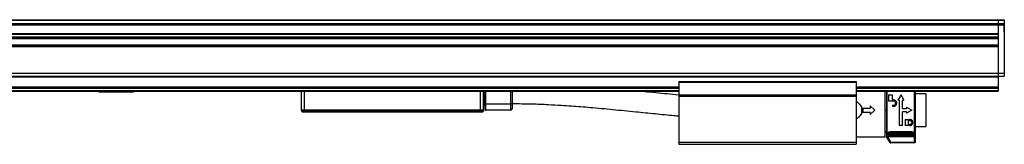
# Model space of a CAD drawing. Header units: millimetres. Extents: x -741 to 2548, y 394 to 730.
# Tile 13 of 13: x 2215 to 2548, y 539 to 581. Entities that reach past the tile are written whole.
import ezdxf

# ---------------------------------------------------------------- set-up
doc = ezdxf.new("R2010")
doc.units = ezdxf.units.MM

# ---------------------------------------------------------------- blocks, each defined once
blk = doc.blocks.new('Drawing View6')
at = {"color": 7, "linetype": 'Continuous', "lineweight": 25}
for p, q in [((-422.1, 30.58), (173.9, 30.58)), ((-422.1, 30.39), (173.9, 30.39)), ((173.9, 30.58), (175.9, 30.58)), ((173.9, 30.58), (173.9, 30.39)), ((173.9, 30.58), (173.9, 30.39)), ((173.9, 30.39), (175.9, 30.39)), ((173.9, 30.39), (173.9, 30.39)), ((173.9, 30.39), (173.9, 29.32)), ((175.9, 30.58), (175.9, 30.39)), ((175.9, 30.39), (175.9, 29.32)), ((-422.1, 29.32), (173.9, 29.32)), ((-422.1, 28.86), (173.9, 28.86)), ((173.9, 29.32), (175.9, 29.32)), ((173.9, 29.32), (173.9, 28.86)), ((173.9, 28.86), (173.9, 12.5)), ((173.9, 28.86), (175.9, 28.86)), ((173.9, 28.86), (173.9, 25.92)), ((175.92, 29.51), (175.9, 29.51)), ((175.9, 29.32), (175.9, 28.86)), ((175.9, 28.86), (175.9, 12.5)), ((175.92, 29.01), (175.92, 29.51)), ((175.92, 26.51), (175.92, 29.01)), ((-422.1, 25.92), (173.9, 25.92)), ((-422.1, 25.67), (173.9, 25.67)), ((-422.1, 24.77), (173.9, 24.77)), ((-422.1, 24.52), (173.9, 24.52)), ((-422.1, 24.43), (173.9, 24.43)), ((-422.1, 24.18), (173.9, 24.18)), ((173.9, 25.67), (173.9, 24.77)), ((175.9, 26.51), (175.92, 26.51)), ((-422.1, 22.06), (173.9, 22.06)), ((-422.1, 21.81), (173.9, 21.81)), ((-422.1, 21.72), (173.9, 21.72)), ((-422.1, 21.47), (173.9, 21.47)), ((173.9, 21.47), (173.9, 12.5)), ((-422.1, 12.5), (173.9, 12.5)), ((-422.1, 11.5), (173.9, 11.5)), ((-422.1, 11.3), (173.9, 11.3)), ((173.9, 12.5), (175.9, 12.5)), ((173.9, 12.5), (173.9, 11.5)), ((173.9, 11.5), (175.9, 11.5)), ((173.9, 11.5), (173.9, 11.3)), ((173.9, 11.3), (173.9, 7.89)), ((175.9, 12.5), (175.9, 11.5)), ((-314.1, 7.89), (65.9, 7.89)), ((-314.1, 7.69), (65.9, 7.69)), ((-314.1, 7.49), (65.9, 7.49)), ((-314.1, 6.69), (65.9, 6.69)), ((65.9, 9.69), (65.9, 9.49)), ((65.9, 9.69), (125.9, 9.69)), ((65.9, 9.49), (125.9, 9.49)), ((65.9, 9.49), (65.9, 5.19)), ((125.9, 9.69), (125.9, 9.49)), ((125.9, 9.49), (125.9, 5.19)), ((125.9, 7.89), (173.9, 7.89)), ((125.9, 7.69), (173.9, 7.69)), ((125.9, 7.49), (173.9, 7.49)), ((125.9, 6.69), (173.9, 6.69)), ((173.9, 7.89), (173.9, 7.69)), ((173.9, 7.69), (173.9, 7.49)), ((173.9, 7.49), (173.9, 6.69)), ((173.9, 6.69), (173.9, 6.49)), ((-314.1, 6.49), (65.9, 6.49)), ((-129.84, 6.2), (-118.36, 6.2)), ((-61.6, 6.49), (-61.6, 0.06)), ((-60.6, 6.49), (-60.6, 0.06)), ((-1, 0.06), (-1, 6.49)), ((0, 0.06), (0, 6.49)), ((0.3, 6.49), (0.3, 1.7)), ((0.5, 2), (0.5, 6.49)), ((0.7, 2), (0.7, 6.49)), ((9.1, 6.49), (9.1, 2)), ((9.6, 6.49), (9.6, 2)), ((65.9, 5.19), (125.9, 5.19)), ((65.9, 5.19), (65.9, 4.99)), ((65.9, 4.99), (125.9, 4.99)), ((65.9, 4.99), (65.9, 4.79)), ((65.9, 4.79), (125.9, 4.79)), ((65.9, 4.79), (65.9, -10.76)), ((125.9, 6.49), (173.9, 6.49)), ((125.9, 5.19), (125.9, 4.99)), ((125.9, 4.99), (125.9, 4.79)), ((125.9, 4.79), (125.9, -10.76)), ((135.63, -9), (135.63, 6.49)), ((136.08, 6.49), (136.08, -8.95)), ((136.18, 6.49), (136.18, -9.07)), ((136.84, 5.18), (136.84, 3.11)), ((136.84, 5.18), (138.19, 5.18)), ((138.19, 3.47), (138.19, 5.18)), ((138.19, 3.47), (138.49, 3.47)), ((140.68, 4.65), (139.94, 3.38)), ((140.44, 3.38), (139.94, 3.38)), ((140.44, 3.38), (140.44, -5.18)), ((140.98, 5.18), (140.68, 4.65)), ((140.98, 5.18), (141.28, 4.65)), ((141.28, 4.65), (142.01, 3.38)), ((142.01, 3.38), (141.52, 3.38)), ((141.52, 0.54), (141.52, 3.38)), ((145.9, -8.77), (145.9, 6.49)), ((149.43, 5.55), (145.9, 5.55)), ((149.43, 5.55), (149.43, -5.55)), ((-60.6, 0.06), (-61.6, 0.06)), ((-1, 0.06), (-60.6, 0.06)), ((-60.6, 0.06), (-60.6, -0.06)), ((-1, 0.06), (-1, -0.06)), ((0.3, 1.7), (0, 1.7)), ((0.3, 1.5), (0, 1.5)), ((0, 0), (0, 0.07)), ((0.3, 1.7), (0.5, 1.7)), ((0.3, 1.7), (0.3, 1.5)), ((0.5, 2), (0.7, 2)), ((0.5, 0.2), (0.5, 2)), ((0.7, 0), (0.7, 2)), ((9.1, 2), (0.7, 2)), ((9.6, 2), (9.1, 2)), ((9.1, 2), (9.1, 0)), ((9.6, 2), (9.6, 0.5)), ((127.63, 1.14), (127.63, -1.14)), ((128.13, 0.75), (128.13, -0.75)), ((128.13, 0.75), (130.63, 0.75)), ((130.63, 1.45), (130.63, 0.75)), ((130.63, 1.45), (132.13, 0)), ((132.13, 0), (130.63, -1.45)), ((135.63, 0.08), (136.08, 0.08)), ((138.49, 3.11), (136.84, 3.11)), ((138.19, 1.67), (138.19, 1.31)), ((138.19, 1.67), (138.49, 1.67)), ((138.49, 1.31), (138.19, 1.31)), ((141.52, 0.54), (142.87, 0.54)), ((142.87, 1.04), (142.87, 0.54)), ((142.87, 1.04), (144.67, 0)), ((144.67, 0), (142.87, -1.03)), ((-60.6, -0.06), (-61.58, -0.06)), ((-61.58, -0.06), (-61.5, -0.35)), ((-61.5, -0.35), (-60.6, -0.35)), ((-61.31, -0.5), (-60.6, -0.5)), ((-1, -0.06), (-60.6, -0.06)), ((-60.6, -0.06), (-60.6, -0.35)), ((-60.6, -0.35), (-1.06, -0.35)), ((-60.6, -0.5), (-60.6, -0.35)), ((-60.6, -0.5), (-1.06, -0.5)), ((-0.98, -0.07), (-1.06, -0.35)), ((-0.98, -0.07), (-1, -0.06)), ((-0.01, -0.07), (-0.09, -0.35)), ((-0.01, -0.06), (-0.01, -0.07)), ((9.1, 0), (0.7, 0)), ((130.63, -0.75), (128.13, -0.75)), ((130.63, -0.75), (130.63, -1.45)), ((142.87, -0.54), (141.52, -0.54)), ((141.52, -5.18), (141.52, -0.54)), ((142.42, -3.11), (143.99, -3.11)), ((142.42, -3.11), (142.42, -5.18)), ((142.87, -0.54), (142.87, -1.03)), ((141.52, -5.18), (140.44, -5.18)), ((143.99, -5.18), (142.42, -5.18)), ((143.99, -3.47), (143.5, -3.47)), ((143.5, -4.82), (143.5, -3.47)), ((143.5, -4.82), (143.99, -4.82)), ((145.9, -5.55), (149.43, -5.55)), ((125.9, -9), (135.63, -9)), ((135.63, -7.15), (136.08, -7.15)), ((137.36, -10.91), (136.08, -8.95)), ((136.18, -9.07), (137.37, -10.91)), ((136.45, -7.76), (136.45, -8.01)), ((145.6, -9.04), (136.52, -9.04)), ((137.62, -10.74), (136.52, -9.04)), ((144.8, -7.34), (137.2, -7.34)), ((137.2, -7.34), (137.2, -7.61)), ((137.2, -7.61), (144.8, -7.61)), ((137.2, -7.88), (144.8, -7.88)), ((144.8, -8.46), (137.2, -8.46)), ((137.2, -8.49), (144.8, -8.49)), ((144.8, -7.61), (144.8, -7.34)), ((145.55, -8.01), (145.55, -7.76)), ((145.6, -10.74), (145.6, -9.04)), ((145.9, -10.74), (145.9, -8.77)), ((65.9, -10.76), (125.9, -10.76)), ((65.9, -10.76), (65.9, -11.51)), ((65.9, -11.51), (125.9, -11.51)), ((125.9, -10.76), (125.9, -11.51)), ((137.62, -10.74), (145.6, -10.74)), ((145.6, -11.04), (137.62, -11.04))]:
    blk.add_line(p, q, dxfattribs=at)
at = {"color": 7, "linetype": 'Continuous', "lineweight": 25, "flags": 128}
for points in [[(-1.06, -0.5), (-1.06, -0.5), (-1.06, -0.49), (-1.06, -0.48), (-1.06, -0.46), (-1.06, -0.44), (-1.06, -0.41), (-1.06, -0.38), (-1.06, -0.35)], [(137.37, -10.91), (137.37, -10.91), (137.36, -10.91), (137.36, -10.91), (137.36, -10.91), (137.36, -10.91), (137.36, -10.91), (137.36, -10.91), (137.36, -10.91)], [(137.61, -11.04), (137.61, -11.04), (137.61, -11.04), (137.61, -11.04), (137.61, -11.04), (137.61, -11.04), (137.62, -11.04), (137.62, -11.04), (137.62, -11.04)], [(137.62, -10.74), (137.62, -10.8), (137.62, -10.86), (137.62, -10.91), (137.62, -10.95), (137.62, -10.99), (137.62, -11.02), (137.62, -11.04), (137.62, -11.04)], [(145.6, -11.04), (145.6, -11.04), (145.6, -11.02), (145.6, -10.99), (145.6, -10.95), (145.6, -10.91), (145.6, -10.86), (145.6, -10.8), (145.6, -10.74)], [(145.6, -10.74), (145.66, -10.74), (145.72, -10.74), (145.77, -10.74), (145.82, -10.74), (145.85, -10.74), (145.88, -10.74), (145.9, -10.74), (145.9, -10.74)]]:
    blk.add_lwpolyline(points, dxfattribs=at)
at = {"color": 7, "linetype": 'Continuous', "lineweight": 25}
for centre, radius, start, end in [((-127.46, 9.94), 4.43, 233.5201, 237.5967), ((-120.73, 9.94), 4.43, 302.4033, 306.4799), ((-61.1, 0.06), 0.5, 180, 195), ((-15.45, 1.87), 14.6, 352.3677, 352.8798), ((-0.5, 0.06), 0.5, 344.9973, 0), ((0.3, 1.3), 0.2, 0, 90), ((0.7, 0.2), 0.2, 180, 270), ((9.1, 0.5), 0.5, 270, 0), ((-61.31, -0.3), 0.2, 195, 270), ((-0.28, -0.3), 0.2, 270, 344.9973), ((-0.49, 0.06), 0.492, 344.9975, 352.5976), ((137.61, -10.74), 0.3, 212.9782, 269.9999), ((137.62, -10.74), 0.3, 212.9133, 269.9915), ((145.6, -10.74), 0.3, 270, 0)]:
    blk.add_arc(centre, radius, start, end, dxfattribs=at)
for points, knots in [([(65.79, 5.14), (64.54, 5.26), (60.72, 5.6), (56.06, 6.07), (52.63, 6.41), (51.78, 6.49)], [0, 0, 0, 0, 0.267021, 0.817978, 1, 1, 1, 1]), ([(138.49, 1.31), (138.63, 1.32), (138.92, 1.36), (139.27, 1.6), (139.51, 1.95), (139.6, 2.38), (139.52, 2.8), (139.32, 3.11), (139.1, 3.29), (138.91, 3.39), (138.7, 3.46), (138.56, 3.46), (138.49, 3.47)], [0, 0, 0, 0, 0.121448, 0.244354, 0.365558, 0.490812, 0.619933, 0.749513, 0.814767, 0.878969, 0.93978, 1, 1, 1, 1]), ([(145.6, 4.55), (145.6, 5.17), (145.6, 5.89), (145.6, 6.42), (145.6, 6.49)], [0, 0, 0, 0, 0.852025, 1, 1, 1, 1]), ([(-0.96, 0.06), (-0.97, 0.06), (-0.98, 0.06), (-0.99, 0.06), (-1, 0.06)], [0, 0, 0, 0, 0.56007, 1, 1, 1, 1]), ([(0, 0.06), (0, 0.06), (-0.01, 0.05), (-0.1, 0.04), (-0.29, 0.04), (-0.6, 0.04), (-0.84, 0.06), (-0.96, 0.06)], [0, 0, 0, 0, 0.135648, 0.267867, 0.520983, 0.753311, 1, 1, 1, 1]), ([(0, 0.06), (0, 0.06), (0, 0.06), (0, 0.06), (0, 0.06)], [0, 0, 0, 0, 0.559896, 1, 1, 1, 1]), ([(9.6, 2.25), (11.84, 2.23), (15.94, 2.19), (21.5, 1.96), (25.95, 1.71), (29.58, 1.47), (32.81, 1.22), (37.48, 0.84), (43.68, 0.27), (51, -0.46), (57.9, -1.15), (62.74, -1.63), (65.39, -1.86), (65.9, -1.9)], [0, 0, 0, 0, 0.118854, 0.21753, 0.295972, 0.355314, 0.410999, 0.467726, 0.604525, 0.741792, 0.858267, 0.972758, 1, 1, 1, 1]), ([(125.9, 3.04), (126.21, 2.81), (126.91, 2.31), (127.38, 1.56), (127.63, 1.14)], [0, 0, 0, 0, 0.441876, 1, 1, 1, 1]), ([(138.49, 1.67), (138.58, 1.68), (138.77, 1.7), (139, 1.85), (139.14, 2.04), (139.2, 2.22), (139.22, 2.35), (139.21, 2.5), (139.17, 2.65), (139.09, 2.8), (139, 2.91), (138.89, 3), (138.72, 3.08), (138.58, 3.1), (138.49, 3.11)], [0, 0, 0, 0, 0.11836, 0.23626, 0.355801, 0.420989, 0.489679, 0.534588, 0.622748, 0.695986, 0.755794, 0.821853, 0.884541, 1, 1, 1, 1]), ([(-1.06, -0.35), (-0.99, -0.36), (-0.85, -0.36), (-0.65, -0.37), (-0.48, -0.37), (-0.3, -0.37), (-0.13, -0.37), (-0.1, -0.36), (-0.09, -0.35)], [0, 0, 0, 0, 0.139968, 0.27569, 0.407552, 0.535976, 0.760473, 1, 1, 1, 1]), ([(-1.06, -0.5), (-0.97, -0.5), (-0.81, -0.5), (-0.59, -0.5), (-0.42, -0.5), (-0.31, -0.5), (-0.29, -0.5), (-0.28, -0.5)], [0, 0, 0, 0, 0.208443, 0.408034, 0.590919, 0.785161, 1, 1, 1, 1]), ([(-0.01, -0.07), (-0.02, -0.08), (-0.03, -0.1), (-0.13, -0.13), (-0.31, -0.14), (-0.62, -0.12), (-0.86, -0.09), (-0.98, -0.07)], [0, 0, 0, 0, 0.135621, 0.267831, 0.520984, 0.753366, 1, 1, 1, 1]), ([(127.63, -1.14), (127.38, -1.55), (126.91, -2.3), (126.21, -2.81), (125.9, -3.03)], [0, 0, 0, 0, 0.5581236, 1, 1, 1, 1]), ([(143.99, -5.18), (144.11, -5.17), (144.36, -5.14), (144.69, -4.94), (144.95, -4.62), (145.06, -4.2), (145, -3.83), (144.86, -3.57), (144.73, -3.41), (144.57, -3.28), (144.38, -3.18), (144.19, -3.12), (144.06, -3.12), (143.99, -3.11)], [0, 0, 0, 0, 0.101914, 0.214829, 0.346939, 0.490821, 0.631706, 0.697116, 0.762183, 0.823721, 0.884692, 0.942289, 1, 1, 1, 1]), ([(143.99, -3.47), (144.03, -3.47), (144.12, -3.48), (144.28, -3.53), (144.47, -3.65), (144.63, -3.86), (144.68, -4.12), (144.64, -4.39), (144.51, -4.59), (144.37, -4.72), (144.25, -4.78), (144.12, -4.82), (144.03, -4.82), (143.99, -4.82)], [0, 0, 0, 0, 0.056584, 0.113199, 0.228949, 0.352882, 0.480242, 0.616196, 0.758031, 0.82278, 0.886406, 0.943414, 1, 1, 1, 1]), ([(136.18, -9.07), (136.18, -9.07), (136.18, -9.07), (136.2, -9.06), (136.23, -9.06), (136.28, -9.05), (136.38, -9.04), (136.47, -9.04), (136.52, -9.04)], [0, 0, 0, 0, 0.107534, 0.215501, 0.32879, 0.444966, 0.704581, 1, 1, 1, 1]), ([(136.45, -7.76), (136.47, -7.7), (136.49, -7.6), (136.66, -7.46), (136.91, -7.36), (137.11, -7.34), (137.2, -7.34)], [0, 0, 0, 0, 0.249186, 0.49919, 0.751586, 1, 1, 1, 1]), ([(136.45, -8.01), (136.46, -7.97), (136.48, -7.9), (136.56, -7.8), (136.67, -7.73), (136.8, -7.67), (136.98, -7.62), (137.12, -7.61), (137.2, -7.61)], [0, 0, 0, 0, 0.215373, 0.34906, 0.499747, 0.650815, 0.784688, 1, 1, 1, 1]), ([(136.45, -8.01), (136.46, -8.04), (136.46, -8.1), (136.51, -8.19), (136.58, -8.28), (136.68, -8.35), (136.8, -8.41), (136.93, -8.45), (137.07, -8.48), (137.16, -8.48), (137.2, -8.48)], [0, 0, 0, 0, 0.128896, 0.257701, 0.385944, 0.513088, 0.638581, 0.761863, 0.88245, 1, 1, 1, 1]), ([(137.2, -8.46), (137.13, -8.46), (136.99, -8.45), (136.8, -8.39), (136.68, -8.3), (136.64, -8.18), (136.68, -8.07), (136.8, -7.96), (136.99, -7.89), (137.13, -7.88), (137.2, -7.88)], [0, 0, 0, 0, 0.124111, 0.248737, 0.374114, 0.500001, 0.625889, 0.751266, 0.875894, 1, 1, 1, 1]), ([(137.2, -8.46), (137.2, -8.47), (137.2, -8.49), (137.2, -8.48), (137.2, -8.48)], [0, 0, 0, 0, 0.770215, 1, 1, 1, 1]), ([(144.8, -7.34), (144.9, -7.34), (145.1, -7.36), (145.35, -7.46), (145.52, -7.6), (145.54, -7.7), (145.55, -7.76)], [0, 0, 0, 0, 0.249139, 0.500267, 0.751369, 1, 1, 1, 1]), ([(144.8, -7.61), (144.89, -7.61), (145.03, -7.62), (145.2, -7.67), (145.34, -7.73), (145.45, -7.8), (145.53, -7.89), (145.55, -7.97), (145.55, -8.01)], [0, 0, 0, 0, 0.215677, 0.349677, 0.500832, 0.651862, 0.785821, 1, 1, 1, 1]), ([(144.8, -7.88), (144.88, -7.88), (145.02, -7.89), (145.2, -7.96), (145.33, -8.07), (145.37, -8.18), (145.33, -8.3), (145.2, -8.39), (145.02, -8.45), (144.88, -8.46), (144.8, -8.46)], [0, 0, 0, 0, 0.124106, 0.248734, 0.374111, 0.499999, 0.625886, 0.751263, 0.875889, 1, 1, 1, 1]), ([(144.8, -8.48), (144.85, -8.48), (144.94, -8.48), (145.08, -8.45), (145.21, -8.41), (145.33, -8.35), (145.43, -8.28), (145.5, -8.19), (145.55, -8.1), (145.55, -8.04), (145.55, -8.01)], [0, 0, 0, 0, 0.11755, 0.238137, 0.361419, 0.486912, 0.614056, 0.742299, 0.871104, 1, 1, 1, 1]), ([(144.8, -8.48), (144.8, -8.48), (144.8, -8.49), (144.8, -8.47), (144.8, -8.46)], [0, 0, 0, 0, 0.229785, 1, 1, 1, 1]), ([(145.9, -8.77), (145.9, -8.77), (145.9, -8.77), (145.87, -8.79), (145.81, -8.84), (145.72, -8.93), (145.65, -9), (145.6, -9.04)], [0, 0, 0, 0, 0.131935, 0.273337, 0.43979, 0.689197, 1, 1, 1, 1]), ([(137.37, -10.93), (137.38, -10.94), (137.4, -10.97), (137.45, -11), (137.5, -11.02), (137.53, -11.03), (137.55, -11.04), (137.55, -11.04)], [0, 0, 0, 0, 0.188762, 0.507805, 0.773763, 0.985169, 1, 1, 1, 1]), ([(137.55, -11.04), (137.56, -11.04), (137.57, -11.04), (137.59, -11.04), (137.6, -11.04), (137.6, -11.04), (137.6, -11.04), (137.61, -11.04), (137.61, -11.04), (137.61, -11.04), (137.61, -11.04), (137.61, -11.04)], [0, 0, 0, 0, 0.122053, 0.201786, 0.222392, 0.237421, 0.256083, 0.289086, 0.371552, 0.720676, 1, 1, 1, 1])]:
    blk.add_open_spline(points, degree=3, knots=knots, dxfattribs=at)
for points in [[(145.6, -9.04), (145.6, -8.91), (145.6, -8.63), (145.6, -7.55), (145.6, -6.04), (145.6, -4.15), (145.6, -2.01), (145.6, 0.25), (145.6, 2.52), (145.6, 3.87), (145.6, 4.55)], [(137.2, -7.61), (137.2, -7.63), (137.2, -7.68), (137.2, -7.75), (137.2, -7.83), (137.2, -7.86), (137.2, -7.88)], [(144.8, -7.88), (144.8, -7.86), (144.8, -7.83), (144.8, -7.75), (144.8, -7.68), (144.8, -7.63), (144.8, -7.61)], [(137.37, -10.91), (137.38, -10.9), (137.39, -10.9), (137.44, -10.86), (137.53, -10.81), (137.59, -10.76), (137.62, -10.74)]]:
    blk.add_open_spline(points, degree=3, dxfattribs=at)

msp = doc.modelspace()

# ---------------------------------------------------------------- block references
at = {"color": 7, "linetype": 'Continuous', "lineweight": 25}
msp.add_blockref('Drawing View6', (2372.12, 550.15), dxfattribs=at)

doc.saveas('drawing.dxf')
